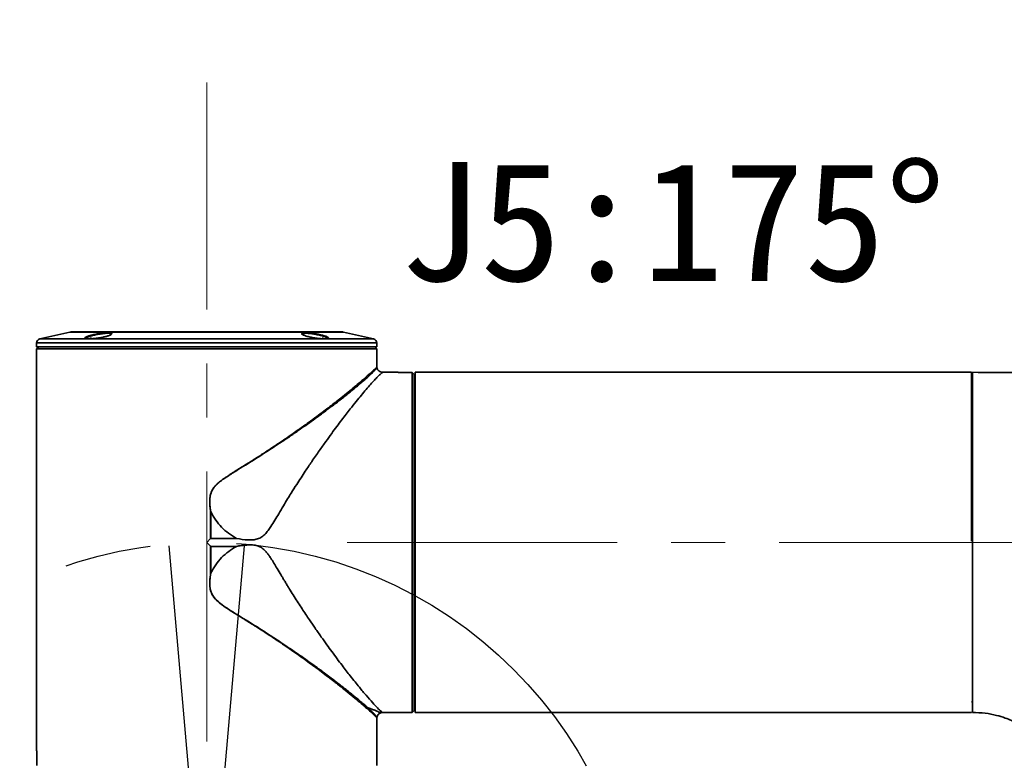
# Model space of a CAD drawing. Header units: millimetres. Extents: x -55 to 731, y 0 to 297.
# Tile 14 of 20: x 234 to 263, y 184 to 206. Entities that reach past the tile are written whole.
import ezdxf

# ---------------------------------------------------------------- set-up
doc = ezdxf.new("R2010")
doc.units = ezdxf.units.MM
doc.linetypes.add('CENTERX2', pattern=[20.32, 12.7, -2.54, 2.54, -2.54])
doc.layers.add('中心线层', color=6, linetype='CENTERX2', lineweight=25)
doc.layers.add('标注层', color=150, linetype='Continuous')
doc.styles.add('SLDTEXTSTYLE0', font='仿宋_GB2312')
doc.dimstyles.new('SLDDIMSTYLE1', dxfattribs={"dimtxt": 3.5, "dimasz": 4, "dimexe": 0, "dimexo": 0.0625, "dimgap": 0.875, "dimtad": 0, "dimtih": 1, "dimtoh": 1, "dimlfac": 8, "dimrnd": 1e-09, "dimzin": 12, "dimdsep": 46, "dimtxsty": 'SLDTEXTSTYLE0', "dimsah": 1, "dimcen": 0, "dimadec": 0, "dimazin": 3, "dimtfac": 1, "dimtdec": 3, "dimtofl": 0, "dimtmove": 0, "dimatfit": 3, "dimfxl": 0, "dimfrac": 2, "dimtolj": 1, "dimtzin": 12, "dimarcsym": 0})

# ---------------------------------------------------------------- blocks, each defined once
blk = doc.blocks.new('_D_3')
at = {"layer": '标注层'}
for p, q in [((359.978, 245.254), (374.01, 259.229)), ((374.01, 259.229), (387.027, 259.229))]:
    blk.add_line(p, q, dxfattribs=at)
blk.add_solid([(359.978, 245.254), (363.165, 247.723), (362.459, 248.431)], dxfattribs=at)
at = {"layer": '标注层', "char_height": 3.5, "attachment_point": 1, "style": 'SLDTEXTSTYLE0'}
for s, insert in [('%%c', (375.01, 263.74)), ('1244', (378.88, 263.74))]:
    blk.add_mtext(s, dxfattribs=dict(at, insert=insert))

msp = doc.modelspace()

# ---------------------------------------------------------------- linework, layer by layer
at = {"color": 7, "linetype": 'Continuous', "lineweight": 35}
for p, q in [((235.8654, 196.5741), (234.9835, 196.3757)), ((243.879, 196.5772), (235.8929, 196.5772)), ((244.7884, 196.3757), (243.9065, 196.5741)), ((234.886, 196.2537), (234.886, 196.1412)), ((244.886, 196.1412), (244.886, 196.2537)), ((239.8859, 196.1412), (234.886, 196.1412)), ((234.9484, 196.1409), (234.886, 196.0784)), ((234.886, 196.0784), (234.886, 184.2662)), ((244.886, 196.0784), (234.886, 196.0784)), ((234.9484, 196.1412), (234.9484, 196.1409)), ((239.8859, 196.1409), (234.9484, 196.1409)), ((244.886, 196.1412), (239.8859, 196.1412)), ((244.8235, 196.1409), (239.8859, 196.1409)), ((244.8235, 196.1409), (244.8235, 196.1412)), ((244.886, 196.0784), (244.8235, 196.1409)), ((244.886, 195.5495), (244.886, 196.0784)), ((245.511, 195.3912), (245.0537, 195.3912)), ((245.511, 195.3897), (245.511, 195.3912)), ((245.511, 195.3897), (245.9231, 195.3897)), ((245.9231, 195.3897), (245.9231, 185.3912)), ((245.9466, 195.3662), (245.9231, 195.3897)), ((245.9856, 195.3273), (245.9466, 195.3662)), ((245.9856, 195.3273), (245.9856, 185.4537)), ((245.986, 195.3273), (245.9856, 195.3273)), ((245.986, 195.3273), (245.986, 185.4537)), ((262.3609, 195.3912), (246.011, 195.3912)), ((246.011, 195.3912), (246.011, 185.3912)), ((262.3609, 190.4267), (262.3609, 195.3912)), ((262.3861, 195.3912), (262.3847, 195.3912)), ((262.3847, 195.3899), (262.3847, 185.3926)), ((246.011, 195.0787), (245.986, 195.0787)), ((262.3847, 195.0787), (262.3609, 195.0787)), ((240.0002, 191.2872), (240.0026, 191.2874)), ((240.0002, 190.5055), (240.0002, 191.2872)), ((240.0026, 191.2874), (240.0026, 190.5067)), ((239.8859, 190.3912), (240.0002, 190.5055)), ((240.0005, 190.5058), (240.0002, 190.5055)), ((240.7611, 190.5067), (240.0026, 190.5067)), ((240.0002, 190.277), (239.8859, 190.3912)), ((240.0002, 189.4953), (240.0002, 190.277)), ((240.0002, 190.277), (240.0005, 190.2767)), ((240.0026, 190.2758), (240.7611, 190.2758)), ((240.0026, 190.2758), (240.0026, 189.4951)), ((240.0002, 189.4953), (240.0026, 189.4951)), ((245.986, 185.7037), (246.011, 185.7037)), ((262.3609, 185.7037), (262.3847, 185.7037)), ((244.886, 184.2662), (244.886, 185.233)), ((245.0537, 185.3912), (245.9231, 185.3912)), ((245.9231, 185.3912), (245.9856, 185.4537)), ((245.9856, 185.4537), (245.986, 185.4537)), ((246.011, 185.3912), (262.3609, 185.3912)), ((262.3847, 185.3912), (262.3861, 185.3912)), ((234.8875, 184.2662), (234.886, 184.2662)), ((234.8875, 184.2662), (234.8875, 183.8291)), ((244.886, 184.2662), (244.8844, 184.2662)), ((244.8844, 183.8291), (244.8844, 184.2662))]:
    msp.add_line(p, q, dxfattribs=at)
at = {"color": 8, "linetype": 'Continuous', "lineweight": 35}
for p, q in [((242.7289, 196.5741), (235.8654, 196.5741)), ((243.9065, 196.5741), (242.7289, 196.5741)), ((239.8859, 196.2537), (234.886, 196.2537)), ((244.7884, 196.3757), (234.9835, 196.3757)), ((244.886, 196.2537), (239.8859, 196.2537))]:
    msp.add_line(p, q, dxfattribs=at)
at = {"color": 7, "linetype": 'Continuous', "lineweight": 35, "flags": 128}
for points in [[(236.4995, 196.4101), (236.4733, 196.3908), (236.463, 196.3822)], [(243.3129, 196.3804), (243.3006, 196.3908), (243.2744, 196.41)]]:
    msp.add_lwpolyline(points, dxfattribs=at)
at = {"color": 7, "linetype": 'Continuous', "lineweight": 35}
for centre, start, end in [((235.8929, 196.4522), 90, 102.68038), ((243.879, 196.4522), 77.31962, 90), ((235.0109, 196.2537), 102.68038, 180), ((244.7609, 196.2537), 0, 77.31962)]:
    msp.add_arc(centre, 0.125, start, end, dxfattribs=at)
for points, knots in [([(236.4018, 196.4552), (236.4148, 196.4594), (236.4538, 196.4721), (236.5417, 196.4952), (236.6683, 196.5218), (236.806, 196.5432), (236.9298, 196.5547), (237.026, 196.5552), (237.086, 196.5451), (237.1047, 196.5259), (237.0795, 196.4994), (237.0276, 196.4767), (236.9637, 196.4555), (236.8945, 196.4365), (236.7794, 196.4124), (236.6488, 196.3921), (236.5182, 196.3789), (236.41, 196.3749), (236.3351, 196.3801), (236.3001, 196.3938), (236.3091, 196.415), (236.3504, 196.4369), (236.3898, 196.4509), (236.4018, 196.4552)], [0, 0, 0, 0, 0.0230653, 0.0695454, 0.1251001, 0.1799671, 0.233475, 0.2856463, 0.3372188, 0.3892275, 0.4424369, 0.4999374, 0.5114498, 0.5579319, 0.6044229, 0.6591797, 0.7128982, 0.7655567, 0.8176089, 0.869685, 0.922392, 0.9761319, 1, 1, 1, 1]), ([(236.4203, 196.4397), (236.4264, 196.4419), (236.4452, 196.4485), (236.4959, 196.4643), (236.586, 196.4879), (236.7114, 196.5135), (236.8397, 196.5323), (236.9505, 196.5406), (237.0313, 196.5378), (237.0786, 196.5253), (237.0771, 196.5108), (237.0763, 196.5035)], [0, 0, 0, 0, 0.0291072, 0.0901604, 0.213318, 0.3516778, 0.4874286, 0.6190658, 0.7473269, 0.8747484, 1, 1, 1, 1]), ([(242.7904, 196.5545), (242.8047, 196.5543), (242.8477, 196.5537), (242.9394, 196.5461), (243.0649, 196.5285), (243.1968, 196.503), (243.3166, 196.4732), (243.4099, 196.4425), (243.464, 196.4147), (243.4715, 196.3929), (243.433, 196.3794), (243.3749, 196.3761), (243.308, 196.3768), (243.2329, 196.3808), (243.1143, 196.3934), (242.9857, 196.4135), (242.8606, 196.4402), (242.7576, 196.4705), (242.6897, 196.501), (242.6663, 196.5278), (242.6906, 196.5469), (242.7421, 196.554), (242.7815, 196.5545), (242.7904, 196.5545)], [0, 0, 0, 0, 0.0230757, 0.0696294, 0.1215817, 0.1746362, 0.2290733, 0.2844752, 0.3400272, 0.3949114, 0.4486841, 0.4999697, 0.5114826, 0.5580319, 0.6045691, 0.6572699, 0.7109389, 0.7657014, 0.8212003, 0.8766813, 0.9312593, 0.9844103, 1, 1, 1, 1]), ([(242.6985, 196.51), (242.6972, 196.5136), (242.6931, 196.5252), (242.7291, 196.5363), (242.7796, 196.5382), (242.8027, 196.5391)], [0, 0, 0, 0, 0.19509087, 0.63094879, 1, 1, 1, 1]), ([(242.8027, 196.5391), (242.8172, 196.5389), (242.8608, 196.5382), (242.9521, 196.5297), (243.0737, 196.511), (243.1981, 196.4851), (243.3094, 196.4551), (243.3977, 196.4241), (243.4232, 196.4066), (243.4359, 196.3978)], [0, 0, 0, 0, 0.0712118, 0.2150556, 0.3649524, 0.5187513, 0.6770858, 0.838431, 1, 1, 1, 1]), ([(236.3318, 196.393), (236.3406, 196.401), (236.3562, 196.4152), (236.4009, 196.4323), (236.4203, 196.4397)], [0, 0, 0, 0, 0.56369032, 1, 1, 1, 1]), ([(240.0002, 191.2872), (239.9925, 191.3406), (239.978, 191.4406), (239.9701, 191.5916), (239.9788, 191.7325), (240.0135, 191.8703), (240.0757, 191.9823), (240.1511, 192.0706), (240.226, 192.1406), (240.3088, 192.2071), (240.4009, 192.274), (240.5101, 192.3473), (240.6406, 192.4315), (240.7907, 192.526), (240.9424, 192.6201), (241.0852, 192.7092), (241.2194, 192.7936), (241.3139, 192.8531), (241.4065, 192.9122), (241.6038, 193.0391), (241.9034, 193.2363), (242.266, 193.482), (242.5797, 193.701), (242.8667, 193.9067), (243.1108, 194.086), (243.3208, 194.2432), (243.5052, 194.3837), (243.6731, 194.514), (243.8537, 194.6565), (244.041, 194.8071), (244.2274, 194.9607), (244.423, 195.1259), (244.6101, 195.2889), (244.7664, 195.4315), (244.8668, 195.5283), (244.8796, 195.5424), (244.886, 195.5495)], [0, 0, 0, 0, 0.0174321, 0.0326319, 0.0487961, 0.0628652, 0.0781826, 0.0896887, 0.1002761, 0.1113053, 0.1240373, 0.137142, 0.153981, 0.1745592, 0.1949977, 0.2124879, 0.2299732, 0.247455, 0.2496407, 0.2666692, 0.3260146, 0.3714879, 0.4194589, 0.4631763, 0.5022988, 0.5356192, 0.5674563, 0.5978168, 0.6267079, 0.6702777, 0.711754, 0.7511808, 0.8157462, 0.8766136, 0.9382128, 1, 1, 1, 1]), ([(245.0537, 195.3912), (245.0491, 195.3886), (245.0396, 195.3829), (244.9845, 195.3368), (244.91, 195.2634), (244.8144, 195.1645), (244.7009, 195.0391), (244.572, 194.8908), (244.4294, 194.7215), (244.2746, 194.5326), (244.1234, 194.3428), (243.9802, 194.1595), (243.8488, 193.9882), (243.7072, 193.8003), (243.5526, 193.5911), (243.3797, 193.3528), (243.1836, 193.076), (242.9816, 192.7831), (242.7606, 192.4541), (242.5597, 192.1456), (242.386, 191.872), (242.2561, 191.6618), (242.1334, 191.4592), (242.0082, 191.2492), (241.8862, 191.0445), (241.7843, 190.8771), (241.6887, 190.7356), (241.5957, 190.6222), (241.4997, 190.5448), (241.4112, 190.5027), (241.2855, 190.4649), (241.0632, 190.4578), (240.8716, 190.4888), (240.7611, 190.5067)], [0, 0, 0, 0, 0.0398617, 0.083585, 0.1248425, 0.1653545, 0.2070996, 0.250162, 0.2898074, 0.3313047, 0.3746947, 0.4037759, 0.4343214, 0.4663378, 0.4998318, 0.5367289, 0.5783556, 0.6247148, 0.6636326, 0.7161116, 0.749668, 0.7717423, 0.7977606, 0.8273615, 0.8513579, 0.8749238, 0.8906047, 0.9062961, 0.9219714, 0.9296806, 0.9376507, 0.9640045, 1, 1, 1, 1]), ([(245.0552, 195.3912), (245.0344, 195.3932), (244.9935, 195.3973), (244.9409, 195.4302), (244.901, 195.4773), (244.8915, 195.5167), (244.8867, 195.5367)], [0, 0, 0, 0, 0.25607952, 0.50313575, 0.7489877, 1, 1, 1, 1]), ([(275.5088, 184.1412), (275.5072, 184.4613), (275.504, 185.1173), (275.4577, 186.0702), (275.3819, 186.965), (275.2811, 187.7547), (275.1529, 188.4976), (274.9965, 189.1902), (274.8118, 189.8288), (274.6209, 190.3665), (274.4155, 190.8534), (274.202, 191.2825), (273.9865, 191.6536), (273.7891, 191.9543), (273.5957, 192.2191), (273.3918, 192.4704), (273.1757, 192.7101), (272.9341, 192.9515), (272.6435, 193.2105), (272.2749, 193.4967), (271.8085, 193.8036), (271.2291, 194.1171), (270.5662, 194.4025), (269.8211, 194.6545), (268.9942, 194.8706), (268.0356, 195.0559), (267.0245, 195.1917), (265.9699, 195.2874), (264.881, 195.3496), (263.6742, 195.3863), (262.8295, 195.3896), (262.3859, 195.3912)], [0, 0, 0, 0, 0.0468227, 0.0959779, 0.139551, 0.1781777, 0.2124249, 0.2498285, 0.2820009, 0.3096294, 0.3332649, 0.3592903, 0.3796982, 0.3960165, 0.4118942, 0.4276526, 0.4433447, 0.4590999, 0.4776057, 0.5002673, 0.5273203, 0.559191, 0.5965331, 0.6327815, 0.6741786, 0.7214863, 0.7755532, 0.8233728, 0.8763973, 0.9351101, 1, 1, 1, 1]), ([(240.0042, 191.2854), (240.004, 191.2859), (240.0037, 191.2865), (240.0031, 191.2871), (240.0028, 191.2873), (240.0026, 191.2874)], [0, 0, 0, 0, 0.6020707, 0.8238772, 1, 1, 1, 1]), ([(240.7611, 190.5067), (240.6043, 190.6068), (240.2909, 190.807), (240.0998, 191.126), (240.0042, 191.2854)], [0, 0, 0, 0, 0.5001228, 1, 1, 1, 1]), ([(240.0026, 190.5067), (240.0023, 190.5067), (240.0016, 190.5066), (240.0009, 190.5062), (240.0005, 190.5058), (240.0005, 190.5058)], [0, 0, 0, 0, 0.3731327, 0.8569106, 1, 1, 1, 1]), ([(240.0005, 190.2767), (240.0008, 190.2765), (240.0013, 190.2761), (240.0021, 190.2758), (240.0025, 190.2758), (240.0026, 190.2758)], [0, 0, 0, 0, 0.4667838, 0.8528486, 1, 1, 1, 1]), ([(240.0042, 189.4971), (240.1002, 189.6571), (240.2915, 189.976), (240.6049, 190.1761), (240.7611, 190.2758)], [0, 0, 0, 0, 0.5017699, 1, 1, 1, 1]), ([(240.7611, 190.2758), (240.8093, 190.2842), (240.9047, 190.3009), (241.0498, 190.3163), (241.1953, 190.3208), (241.3414, 190.3058), (241.4565, 190.2625), (241.5374, 190.2074), (241.5943, 190.1567), (241.6508, 190.0932), (241.7098, 190.0155), (241.7801, 189.9112), (241.8614, 189.7788), (241.9611, 189.6126), (242.0481, 189.4662), (242.1208, 189.3447), (242.1725, 189.2591), (242.2263, 189.1703), (242.281, 189.0809), (242.3583, 188.9553), (242.4933, 188.7405), (242.6833, 188.4453), (242.8884, 188.1368), (243.0773, 187.86), (243.2471, 187.6162), (243.4089, 187.3893), (243.5637, 187.1763), (243.713, 186.9745), (243.8558, 186.7852), (243.9849, 186.617), (244.113, 186.4529), (244.2421, 186.2906), (244.365, 186.1395), (244.4723, 186.0099), (244.6081, 185.8494), (244.7624, 185.6734), (244.9132, 185.5143), (245.0223, 185.4111), (245.0432, 185.3979), (245.0537, 185.3912)], [0, 0, 0, 0, 0.0157076, 0.0311305, 0.0468071, 0.0624228, 0.0780598, 0.08565, 0.0937692, 0.1024812, 0.112925, 0.1251498, 0.1429634, 0.1630411, 0.1878275, 0.1982916, 0.2091983, 0.2205473, 0.2323392, 0.2437022, 0.26927, 0.3166612, 0.3619783, 0.3968618, 0.4347555, 0.4692219, 0.5002627, 0.535212, 0.5681399, 0.5972922, 0.6254036, 0.6604617, 0.6939645, 0.7222745, 0.7499521, 0.8140237, 0.8752289, 0.9373721, 1, 1, 1, 1]), ([(262.3859, 185.3912), (262.3859, 185.3995), (262.3859, 185.416), (262.3859, 185.5488), (262.3859, 185.7584), (262.3859, 186.0488), (262.3859, 186.4131), (262.3859, 186.8456), (262.3859, 187.3387), (262.3859, 187.8841), (262.3859, 188.4724), (262.3859, 189.0935), (262.3859, 189.7368), (262.3859, 190.1731), (262.3859, 190.3912)], [0, 0, 0, 0, 0.0833334, 0.1666666, 0.25, 0.3333333, 0.4166666, 0.5, 0.5833334, 0.6666667, 0.75, 0.8333333, 0.9166666, 1, 1, 1, 1]), ([(244.5103, 185.5802), (244.4548, 185.6282), (244.3406, 185.727), (244.1335, 185.8997), (243.8963, 186.0925), (243.6675, 186.2731), (243.4522, 186.4393), (243.26, 186.5852), (243.0613, 186.733), (242.8563, 186.8829), (242.6445, 187.035), (242.4479, 187.1735), (242.2685, 187.2979), (242.1074, 187.4081), (241.9237, 187.5319), (241.7077, 187.6752), (241.5114, 187.8028), (241.3496, 187.9068), (241.173, 188.0184), (240.9659, 188.1479), (240.7402, 188.288), (240.5575, 188.4036), (240.3826, 188.5195), (240.2042, 188.6536), (240.0746, 188.7939), (240.0092, 188.9302), (239.9743, 189.0689), (239.9683, 189.2607), (239.9888, 189.4112), (240.0002, 189.4953)], [0, 0, 0, 0, 0.059977, 0.1233949, 0.1847402, 0.2502927, 0.2896229, 0.3313305, 0.3754239, 0.4134965, 0.4546013, 0.4987403, 0.524401, 0.5535262, 0.5861154, 0.6221687, 0.6664539, 0.6866923, 0.7040609, 0.7549139, 0.7892323, 0.8147272, 0.8445477, 0.875858, 0.906638, 0.9218041, 0.9375569, 0.965127, 1, 1, 1, 1]), ([(244.6052, 185.5423), (244.6052, 185.5423), (244.6052, 185.5423), (244.6052, 185.5423), (244.6052, 185.5423), (244.6051, 185.5423), (244.605, 185.5424), (244.6046, 185.5427), (244.6031, 185.5441), (244.5969, 185.5497), (244.5722, 185.572), (244.514, 185.6237), (244.4035, 185.7191), (244.2269, 185.8667), (243.9656, 186.0773), (243.6511, 186.3216), (243.3002, 186.5849), (242.9334, 186.852), (242.5192, 187.1436), (242.0833, 187.4396), (241.6569, 187.7189), (241.2026, 188.0076), (240.7385, 188.2923), (240.3442, 188.5366), (240.1078, 188.7486), (240.0067, 188.92), (239.9753, 189.0859), (239.9732, 189.2514), (239.9863, 189.3827), (239.9996, 189.47), (240.0038, 189.4945), (240.0042, 189.4971)], [0, 0, 0, 0, 0.0000003, 0.0000008, 0.0000026, 0.0000091, 0.0000334, 0.0001269, 0.0004947, 0.0019526, 0.0077575, 0.0309035, 0.0694421, 0.1236117, 0.1938415, 0.2797878, 0.3457523, 0.4187223, 0.4983336, 0.5767744, 0.6486061, 0.7135831, 0.7987863, 0.8690065, 0.8985242, 0.9243403, 0.9465217, 0.9648833, 0.9901059, 0.9989502, 1, 1, 1, 1]), ([(240.0026, 189.4951), (240.0028, 189.4952), (240.0031, 189.4954), (240.0037, 189.496), (240.004, 189.4966), (240.0042, 189.4971)], [0, 0, 0, 0, 0.1820908, 0.4054857, 1, 1, 1, 1]), ([(244.886, 185.233), (244.8839, 185.2354), (244.8797, 185.2402), (244.8456, 185.2749), (244.7826, 185.335), (244.679, 185.4316), (244.5675, 185.5298), (244.5103, 185.5802)], [0, 0, 0, 0, 0.1642921, 0.334225, 0.5035221, 0.7452426, 1, 1, 1, 1]), ([(244.6052, 185.5423), (244.6052, 185.5423), (244.6052, 185.5423), (244.6051, 185.5423), (244.605, 185.5423), (244.6046, 185.5425), (244.6029, 185.5432), (244.5963, 185.5459), (244.5809, 185.552), (244.5509, 185.564), (244.526, 185.5739), (244.5103, 185.5802)], [0, 0, 0, 0, 0.0001037, 0.0003143, 0.0010443, 0.0037222, 0.0140026, 0.054217, 0.2132271, 0.5000438, 1, 1, 1, 1]), ([(244.8868, 185.2462), (244.8902, 185.262), (244.897, 185.2934), (244.924, 185.3335), (244.9594, 185.3659), (244.9888, 185.3777), (245.0036, 185.3837)], [0, 0, 0, 0, 0.2538433, 0.5022956, 0.7497513, 1, 1, 1, 1]), ([(245.0025, 185.3832), (245.0028, 185.3833), (245.0187, 185.3911), (245.037, 185.3912), (245.055, 185.3913)], [0, 0, 0, 0, 0.0165285, 1, 1, 1, 1]), ([(262.3859, 185.3912), (262.5117, 185.3883), (262.7502, 185.3826), (263.0732, 185.3169), (263.3304, 185.2395), (263.5474, 185.1517), (263.7668, 185.038), (263.9625, 184.8961), (264.116, 184.7299), (264.2159, 184.5658), (264.2781, 184.371), (264.2656, 184.2339), (264.2595, 184.1664)], [0, 0, 0, 0, 0.1506389, 0.2857511, 0.3937884, 0.4726768, 0.5662974, 0.6898284, 0.7604272, 0.8362442, 0.9192942, 1, 1, 1, 1])]:
    msp.add_open_spline(points, degree=3, knots=knots, dxfattribs=at)
at = {"color": 8, "linetype": 'Continuous', "lineweight": 35}
for points, knots in [([(244.8868, 195.535), (244.8867, 195.5348), (244.8864, 195.5343), (244.8833, 195.5296), (244.8793, 195.5242), (244.8747, 195.5176), (244.8664, 195.5058), (244.8479, 195.4834), (244.8178, 195.4497), (244.78, 195.4089), (244.7281, 195.3557), (244.6579, 195.2882), (244.576, 195.2135), (244.4809, 195.1299), (244.385, 195.048), (244.2899, 194.9687), (244.2005, 194.8952), (244.0965, 194.8109), (243.9764, 194.715), (243.8387, 194.6068), (243.6937, 194.4947), (243.5421, 194.3793), (243.3845, 194.2611), (243.2075, 194.1302), (243.0096, 193.9864), (242.7972, 193.8347), (242.5639, 193.6712), (242.3025, 193.4917), (241.9969, 193.2865), (241.7094, 193.0983), (241.4689, 192.9441), (241.3044, 192.8402), (241.1252, 192.7284), (240.9345, 192.6109), (240.7366, 192.4887), (240.5681, 192.3832), (240.4247, 192.289), (240.2895, 192.192), (240.1666, 192.0888), (240.0763, 191.9827), (240.0238, 191.882), (239.997, 191.8038), (239.9812, 191.7201), (239.9737, 191.6288), (239.9755, 191.5239), (239.985, 191.4077), (239.9977, 191.327), (240.0042, 191.2854)], [0, 0, 0, 0, 0.01005115, 0.02190293, 0.03450974, 0.03589518, 0.04578118, 0.07240179, 0.09327475, 0.11238355, 0.14049837, 0.16964887, 0.19728572, 0.22506868, 0.25621972, 0.27526944, 0.29635932, 0.3195312, 0.34482739, 0.3722897, 0.40195696, 0.42714111, 0.4545296, 0.48414773, 0.51601423, 0.55013841, 0.58313966, 0.62117603, 0.66424881, 0.71231604, 0.73894677, 0.76062771, 0.7773604, 0.80911994, 0.83449647, 0.85353859, 0.87393441, 0.89027758, 0.90744684, 0.92586901, 0.93483096, 0.9440336, 0.9525018, 0.96232314, 0.97360421, 0.98638917, 1, 1, 1, 1]), ([(245.0024, 185.3834), (244.9995, 185.3845), (244.9938, 185.3868), (244.9497, 185.4045), (244.8849, 185.4303), (244.8035, 185.463), (244.7105, 185.5001), (244.6411, 185.5279), (244.6052, 185.5423)], [0, 0, 0, 0, 0.1627704, 0.326955, 0.4986831, 0.6748197, 0.8319837, 1, 1, 1, 1]), ([(244.6052, 185.5423), (244.6355, 185.5144), (244.6927, 185.4617), (244.7627, 185.3919), (244.8035, 185.3483), (244.8261, 185.3234), (244.8347, 185.3139), (244.8419, 185.3057), (244.8532, 185.2925), (244.8625, 185.2812), (244.8689, 185.2727), (244.8731, 185.267), (244.8783, 185.26), (244.8834, 185.2528), (244.8864, 185.2482), (244.8868, 185.2477), (244.8869, 185.2474)], [0, 0, 0, 0, 0.1721567, 0.32514, 0.5025763, 0.5394786, 0.5732601, 0.6039403, 0.6315351, 0.7287551, 0.7550496, 0.7626375, 0.820695, 0.8863542, 0.9462063, 1, 1, 1, 1])]:
    msp.add_open_spline(points, degree=3, knots=knots, dxfattribs=at)
at = {"layer": '中心线层', "linetype": 'CENTERX2', "lineweight": 18, "ltscale": 0.625}
for p, q in [((239.8859, 171.8357), (239.8859, 203.9108)), ((244.0109, 190.3912), (262.3609, 190.3912)), ((262.3847, 190.3912), (262.3609, 190.3912)), ((262.3847, 190.3912), (264.3859, 190.3912))]:
    msp.add_line(p, q, dxfattribs=at)
at = {"layer": '中心线层', "linetype": 'CENTERX2'}
for q in [(238.7747, 190.343), (240.9972, 190.343)]:
    msp.add_line((239.8859, 177.6415), q, dxfattribs=at)
msp.add_circle((239.8859, 177.6415), 12.75, dxfattribs=at)
msp.add_arc((304.8859, 190.3912), 77.75, 95, 85, dxfattribs=at)

# ---------------------------------------------------------------- texts
at = {"layer": '标注层', "insert": (245.5442, 201.5767), "char_height": 3.5, "attachment_point": 1, "style": 'SLDTEXTSTYLE0'}
msp.add_mtext('J5:175°', dxfattribs=at)

# ---------------------------------------------------------------- dimensions: what is measured, and where the dimension line sits
at = {"layer": '标注层'}
dim = msp.add_diameter_dim_2p(p1=(249.7942, 135.5281), p2=(359.9777, 245.2544), dimstyle='SLDDIMSTYLE1', dxfattribs=at)
dim.commit()
dim.dimension.update_dxf_attribs({"geometry": '_D_3', "text_midpoint": (381.0188, 261.5523), "dimtype": 163})

doc.saveas('drawing.dxf')
